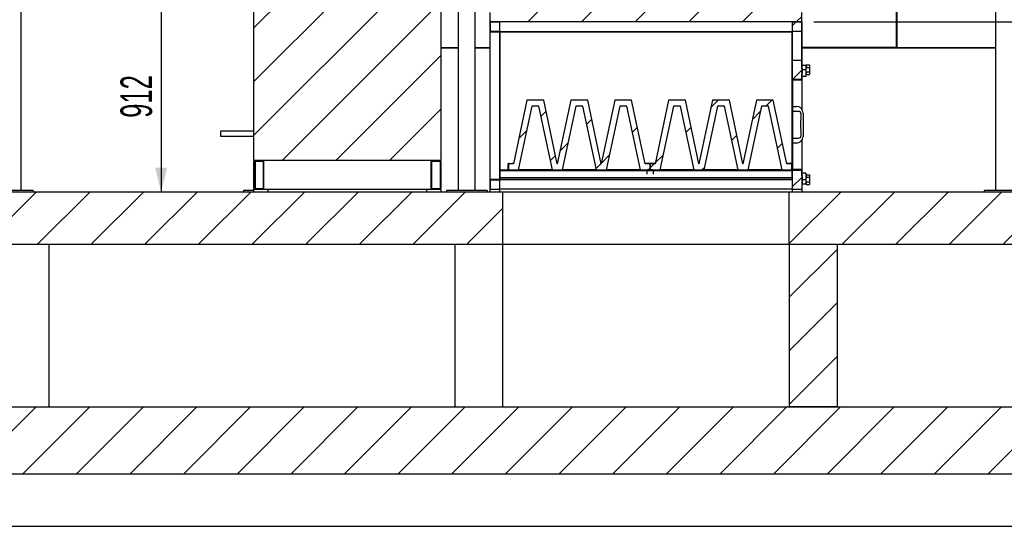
# Model space of a CAD drawing. Header units: millimetres. Extents: x 250 to 59450, y 0 to 41800.
# Tile 28 of 148: x 19527 to 23649, y 15953 to 18072. Entities that reach past the tile are written whole.
import ezdxf

# ---------------------------------------------------------------- set-up
doc = ezdxf.new("R2010")
doc.units = ezdxf.units.MM
doc.header["$LTSCALE"] = 50
doc.linetypes.add('CENTER', pattern=[10.16, 6.35, -1.27, 1.27, -1.27])
doc.layers.add('MASS', color=29, linetype='Continuous')
doc.layers.add('SCHNITT', color=5, linetype='CENTER')
doc.styles.add('SLDTEXTSTYLE0', font='TXT', dxfattribs={"width": 0.605})
doc.dimstyles.new('SLDDIMSTYLE2', dxfattribs={"dimtxt": 128.415934, "dimasz": 100, "dimexe": 0, "dimexo": 0.0625, "dimgap": 32.103984, "dimtad": 1, "dimdec": 1, "dimrnd": 1e-09, "dimzin": 12, "dimdsep": 46, "dimtxsty": 'SLDTEXTSTYLE0', "dimsah": 1, "dimcen": 0.09, "dimadec": 0, "dimazin": 3, "dimtfac": 1, "dimtdec": 1, "dimtofl": 0, "dimtmove": 0, "dimatfit": 3, "dimfxl": 1, "dimfrac": 2, "dimtolj": 1, "dimtzin": 12, "dimarcsym": 0})

# ---------------------------------------------------------------- blocks, each defined once
blk = doc.blocks.new('_D_88')
at = {"layer": 'MASS'}
for p, q in [((22850.7, 18062.7), (24798.7, 18062.7)), ((24773.7, 17352.7), (24773.7, 18062.7)), ((23798.7, 17352.7), (24798.7, 17352.7))]:
    blk.add_line(p, q, dxfattribs=at)
for points in [[(24773.7, 18062.7), (24748.7, 17962.7), (24798.7, 17962.7)], [(24773.7, 17352.7), (24798.7, 17452.7), (24748.7, 17452.7)]]:
    blk.add_solid(points, dxfattribs=at)
at = {"layer": 'MASS', "insert": (24603.1, 17560.8), "char_height": 132.29, "attachment_point": 1, "rotation": 90, "style": 'SLDTEXTSTYLE0'}
blk.add_mtext('710', dxfattribs=at)
blk = doc.blocks.new('_D_89')
at = {"layer": 'MASS'}
for p, q in [((22850.7, 19366.7), (24798.7, 19366.7)), ((24773.7, 18062.7), (24773.7, 19366.7)), ((22850.7, 18062.7), (24798.7, 18062.7))]:
    blk.add_line(p, q, dxfattribs=at)
for points in [[(24773.7, 19366.7), (24748.7, 19266.7), (24798.7, 19266.7)], [(24773.7, 18062.7), (24798.7, 18162.7), (24748.7, 18162.7)]]:
    blk.add_solid(points, dxfattribs=at)
at = {"layer": 'MASS', "insert": (24603.1, 18518.8), "char_height": 132.29, "attachment_point": 1, "rotation": 90, "style": 'SLDTEXTSTYLE0'}
blk.add_mtext('1304', dxfattribs=at)
blk = doc.blocks.new('_D_96')
at = {"layer": 'MASS'}
for p, q in [((22798.7, 29737.7), (25848.7, 29737.7)), ((25823.7, 29737.7), (25823.7, 17352.7)), ((23798.7, 17352.7), (25848.7, 17352.7))]:
    blk.add_line(p, q, dxfattribs=at)
for points in [[(25823.7, 29737.7), (25798.7, 29637.7), (25848.7, 29637.7)], [(25823.7, 17352.7), (25848.7, 17452.7), (25798.7, 17452.7)]]:
    blk.add_solid(points, dxfattribs=at)
at = {"layer": 'MASS', "insert": (25653.1, 23300.3), "char_height": 132.29, "attachment_point": 1, "rotation": 90, "style": 'SLDTEXTSTYLE0'}
blk.add_mtext('12385', dxfattribs=at)
blk = doc.blocks.new('_D_98')
at = {"layer": 'MASS'}
for p, q in [((20457.7, 18264.7), (20094.5, 18264.7)), ((20119.5, 18264.7), (20119.5, 17352.7))]:
    blk.add_line(p, q, dxfattribs=at)
for points in [[(20119.5, 18264.7), (20094.5, 18164.7), (20144.5, 18164.7)], [(20119.5, 17352.7), (20144.5, 17452.7), (20094.5, 17452.7)]]:
    blk.add_solid(points, dxfattribs=at)
at = {"layer": 'MASS', "insert": (19949, 17661.8), "char_height": 132.29, "attachment_point": 1, "rotation": 90, "style": 'SLDTEXTSTYLE0'}
blk.add_mtext('912', dxfattribs=at)

msp = doc.modelspace()

# ---------------------------------------------------------------- hatches: boundary and pattern name
at = {"linetype": 'Continuous', "lineweight": 18}
h = msp.add_hatch(dxfattribs=at)
h.set_pattern_fill('ANSI31', scale=50, style=0)
h.paths.add_polyline_path([(9279.5, 17352.74), (9279.5, 17132.74), (21548.66, 17132.74), (21548.66, 17352.74)], flags=0)
h = msp.add_hatch(dxfattribs=at)
h.set_pattern_fill('ANSI31', scale=50, style=0)
h.paths.add_polyline_path([(22748.66, 17352.74), (22748.66, 17132.74), (23748.66, 17132.74), (23748.66, 17352.74)], flags=0)
h = msp.add_hatch(dxfattribs=at)
h.set_pattern_fill('ANSI31', scale=50, style=0)
h.paths.add_polyline_path([(22748.66, 16452.74), (22948.66, 16452.74), (22948.66, 17132.74), (22748.66, 17132.74)], flags=0)
h = msp.add_hatch(dxfattribs=at)
h.set_pattern_fill('ANSI31', scale=50, style=0)
h.paths.add_polyline_path([(9279.5, 16452.74), (9279.5, 16172.74), (23748.66, 16172.74), (23748.66, 16452.74)], flags=0)
at = {"layer": 'SCHNITT', "linetype": 'Continuous', "lineweight": 18}
h = msp.add_hatch(dxfattribs=at)
h.set_pattern_fill('ANSI31', color=256, scale=50, angle=3e-322, style=0)
h.paths.add_polyline_path([(22800.66, 18062.74), (22800.66, 18102.74), (22800.66, 19326.74), (22800.66, 19366.74), (22760.66, 19366.74), (21536.66, 19366.74), (21496.66, 19366.74), (21496.66, 19326.74), (21496.66, 18102.74), (21496.66, 18062.74), (21536.66, 18062.74), (22760.66, 18062.74)], flags=0)
h = msp.add_hatch(dxfattribs=at)
h.set_pattern_fill('ANSI31', color=256, scale=50, style=0)
h.paths.add_polyline_path([(20507.66, 18264.74), (20507.66, 17482.74), (21289.66, 17482.74), (21289.66, 18264.74)], flags=0)
h = msp.add_hatch(dxfattribs=at)
h.set_pattern_fill('ANSI31', color=256, scale=50, style=0)
h.paths.add_polyline_path([(21495.16, 18020.24), (21535.16, 18020.24), (21535.16, 17405.24), (21495.16, 17405.24), (21495.16, 17368.74), (21496.66, 17368.74), (21496.66, 17403.74), (21536.66, 17403.74), (21536.66, 18021.74), (21496.66, 18021.74), (21496.66, 18056.74), (21495.16, 18056.74)], flags=0)
h = msp.add_hatch(dxfattribs=at)
h.set_pattern_fill('ANSI31', color=256, scale=50, style=0)
h.paths.add_polyline_path([(21536.66, 18062.74), (21496.66, 18062.74), (21496.66, 18022.74), (21536.66, 18022.74)], flags=0)
h = msp.add_hatch(dxfattribs=at)
h.set_pattern_fill('ANSI31', color=256, scale=50, style=0)
h.paths.add_polyline_path([(22800.66, 18062.74), (22760.66, 18062.74), (22760.66, 18022.74), (22800.66, 18022.74)], flags=0)
h = msp.add_hatch(dxfattribs=at)
h.set_pattern_fill('ANSI31', color=256, scale=50, style=0)
h.paths.add_polyline_path([(22800.66, 17867.74), (22802.16, 17867.74), (22802.16, 18057.74), (22800.66, 18057.74)], flags=0)
h = msp.add_hatch(dxfattribs=at)
h.set_pattern_fill('ANSI31', color=256, scale=50, style=0)
h.paths.add_polyline_path([(22760.66, 17822.74), (22800.66, 17822.74), (22800.66, 17902.74), (22760.66, 17902.74)], flags=0)
h = msp.add_hatch(dxfattribs=at)
h.set_pattern_fill('ANSI31', color=256, scale=50, style=0)
h.paths.add_polyline_path([(22800.66, 17845.74), (22800.66, 17820.74), (22760.66, 17820.74), (22760.66, 17444.74), (22800.66, 17444.74), (22800.66, 17419.74), (22802.16, 17419.74), (22802.16, 17446.24), (22762.16, 17446.24), (22762.16, 17819.24), (22802.16, 17819.24), (22802.16, 17845.74)], flags=0)
h = msp.add_hatch(dxfattribs=at)
h.set_pattern_fill('ANSI31', color=256, scale=50, style=0)
h.paths.add_polyline_path([(21593.66, 17468.74), (21573.66, 17468.74), (21573.66, 17443.74), (21613.89, 17443.74), (21670.89, 17710.74), (21700.44, 17710.74), (21757.44, 17443.74), (21797.89, 17443.74), (21854.89, 17710.74), (21884.44, 17710.74), (21941.44, 17443.74), (21981.89, 17443.74), (22038.89, 17710.74), (22068.44, 17710.74), (22125.44, 17443.74), (22165.66, 17443.74), (22165.66, 17468.74), (22145.66, 17468.74), (22088.66, 17735.74), (22018.66, 17735.74), (21961.66, 17468.74), (21904.66, 17735.74), (21834.66, 17735.74), (21777.66, 17468.74), (21720.66, 17735.74), (21650.66, 17735.74)], flags=0)
h = msp.add_hatch(dxfattribs=at)
h.set_pattern_fill('ANSI31', color=256, scale=50, style=0)
h.paths.add_polyline_path([(22186.66, 17468.74), (22166.66, 17468.74), (22166.66, 17443.74), (22206.89, 17443.74), (22263.89, 17710.74), (22293.44, 17710.74), (22350.44, 17443.74), (22390.89, 17443.74), (22447.89, 17710.74), (22477.44, 17710.74), (22534.44, 17443.74), (22574.89, 17443.74), (22631.89, 17710.74), (22661.44, 17710.74), (22718.44, 17443.74), (22758.66, 17443.74), (22758.66, 17468.74), (22738.66, 17468.74), (22681.66, 17735.74), (22611.66, 17735.74), (22554.66, 17468.74), (22497.66, 17735.74), (22427.66, 17735.74), (22370.66, 17468.74), (22313.66, 17735.74), (22243.66, 17735.74)], flags=0)
h = msp.add_hatch(dxfattribs=at)
h.set_pattern_fill('ANSI31', color=256, scale=50, style=0)
edge = h.paths.add_edge_path(flags=0)
edge.add_arc((20511.66, 17366.74), 4, 180, 270)
edge.add_line((20511.66, 17362.74), (20543.66, 17362.74))
edge.add_arc((20543.66, 17366.74), 4, 270, 360)
edge.add_line((20547.66, 17366.74), (20547.66, 17478.74))
edge.add_arc((20543.66, 17478.74), 4, 0, 90)
edge.add_line((20543.66, 17482.74), (20511.66, 17482.74))
edge.add_arc((20511.66, 17478.74), 4, 90, 180)
edge.add_line((20507.66, 17478.74), (20507.66, 17366.74))
edge = h.paths.add_edge_path(flags=0)
edge.add_line((20545.66, 17478.74), (20545.66, 17366.74))
edge.add_arc((20543.66, 17366.74), 2, 270, 360, ccw=False)
edge.add_line((20543.66, 17364.74), (20511.66, 17364.74))
edge.add_arc((20511.66, 17366.74), 2, 180, 270, ccw=False)
edge.add_line((20509.66, 17366.74), (20509.66, 17478.74))
edge.add_arc((20511.66, 17478.74), 2, 90, 180, ccw=False)
edge.add_line((20511.66, 17480.74), (20543.66, 17480.74))
edge.add_arc((20543.66, 17478.74), 2, 0, 90, ccw=False)
h = msp.add_hatch(dxfattribs=at)
h.set_pattern_fill('ANSI31', color=256, scale=50, style=0)
edge = h.paths.add_edge_path(flags=0)
edge.add_arc((21285.66, 17366.74), 4, 270, 360)
edge.add_line((21289.66, 17366.74), (21289.66, 17478.74))
edge.add_arc((21285.66, 17478.74), 4, 0, 90)
edge.add_line((21285.66, 17482.74), (21253.66, 17482.74))
edge.add_arc((21253.66, 17478.74), 4, 90, 180)
edge.add_line((21249.66, 17478.74), (21249.66, 17366.74))
edge.add_arc((21253.66, 17366.74), 4, 180, 270)
edge.add_line((21253.66, 17362.74), (21285.66, 17362.74))
edge = h.paths.add_edge_path(flags=0)
edge.add_line((21285.66, 17364.74), (21253.66, 17364.74))
edge.add_arc((21253.66, 17366.74), 2, 180, 270, ccw=False)
edge.add_line((21251.66, 17366.74), (21251.66, 17478.74))
edge.add_arc((21253.66, 17478.74), 2, 90, 180, ccw=False)
edge.add_line((21253.66, 17480.74), (21285.66, 17480.74))
edge.add_arc((21285.66, 17478.74), 2, 0, 90, ccw=False)
edge.add_line((21287.66, 17478.74), (21287.66, 17366.74))
edge.add_arc((21285.66, 17366.74), 2, 270, 360, ccw=False)
h = msp.add_hatch(dxfattribs=at)
h.set_pattern_fill('ANSI31', color=256, scale=50, style=0)
edge = h.paths.add_edge_path(flags=0)
edge.add_line((21539.03, 17441.74), (21586.66, 17441.74))
edge.add_line((21586.66, 17441.74), (21586.66, 17442.74))
edge.add_line((21586.66, 17442.74), (21539.03, 17442.74))
edge.add_arc((21539.03, 17440.37), 2.37, 90, 180)
edge.add_line((21536.66, 17440.37), (21536.66, 17412.74))
edge.add_line((21536.66, 17412.74), (21537.66, 17412.74))
edge.add_line((21537.66, 17412.74), (21537.66, 17440.37))
edge.add_arc((21539.03, 17440.37), 1.37, 90, 180, ccw=False)
h = msp.add_hatch(dxfattribs=at)
h.set_pattern_fill('ANSI31', color=256, scale=50, style=0)
edge = h.paths.add_edge_path(flags=0)
edge.add_line((21589.66, 17469.74), (21589.66, 17470.74))
edge.add_line((21589.66, 17470.74), (21574.03, 17470.74))
edge.add_arc((21574.03, 17468.37), 2.37, 90, 180)
edge.add_line((21571.66, 17468.37), (21571.66, 17445.11))
edge.add_arc((21574.03, 17445.11), 2.37, 180, 270)
edge.add_line((21574.03, 17442.74), (21589.66, 17442.74))
edge.add_line((21589.66, 17442.74), (21589.66, 17443.74))
edge.add_line((21589.66, 17443.74), (21574.03, 17443.74))
edge.add_arc((21574.03, 17445.11), 1.37, 180, 270, ccw=False)
edge.add_line((21572.66, 17445.11), (21572.66, 17468.37))
edge.add_arc((21574.03, 17468.37), 1.37, 90, 180, ccw=False)
edge.add_line((21574.03, 17469.74), (21589.66, 17469.74))
h = msp.add_hatch(dxfattribs=at)
h.set_pattern_fill('ANSI31', color=256, scale=50, style=0)
edge = h.paths.add_edge_path(flags=0)
edge.add_line((22152.16, 17441.37), (22152.16, 17427.74))
edge.add_line((22152.16, 17427.74), (22153.16, 17427.74))
edge.add_line((22153.16, 17427.74), (22153.16, 17441.37))
edge.add_arc((22154.53, 17441.37), 1.37, 90, 180, ccw=False)
edge.add_line((22154.53, 17442.74), (22177.79, 17442.74))
edge.add_arc((22177.79, 17441.37), 1.37, 0, 90, ccw=False)
edge.add_line((22179.16, 17441.37), (22179.16, 17427.74))
edge.add_line((22179.16, 17427.74), (22180.16, 17427.74))
edge.add_line((22180.16, 17427.74), (22180.16, 17441.37))
edge.add_arc((22177.79, 17441.37), 2.37, 0, 90)
edge.add_line((22177.79, 17443.74), (22154.53, 17443.74))
edge.add_arc((22154.53, 17441.37), 2.37, 90, 180)
h = msp.add_hatch(dxfattribs=at)
h.set_pattern_fill('ANSI31', color=256, scale=50, style=0)
edge = h.paths.add_edge_path(flags=0)
edge.add_line((22759.66, 17440.37), (22759.66, 17412.74))
edge.add_line((22759.66, 17412.74), (22760.66, 17412.74))
edge.add_line((22760.66, 17412.74), (22760.66, 17440.37))
edge.add_arc((22758.29, 17440.37), 2.37, 0, 90)
edge.add_line((22758.29, 17442.74), (22730.66, 17442.74))
edge.add_line((22730.66, 17442.74), (22730.66, 17441.74))
edge.add_line((22730.66, 17441.74), (22758.29, 17441.74))
edge.add_arc((22758.29, 17440.37), 1.37, 0, 90, ccw=False)
h = msp.add_hatch(dxfattribs=at)
h.set_pattern_fill('ANSI31', color=256, scale=50, style=0)
h.paths.add_polyline_path([(22760.66, 17442.74), (22760.66, 17362.74), (22800.66, 17362.74), (22800.66, 17442.74)], flags=0)
h = msp.add_hatch(dxfattribs=at)
h.set_pattern_fill('ANSI31', color=256, scale=50, style=0)
h.paths.add_polyline_path([(21496.66, 17402.74), (21496.66, 17362.74), (21536.66, 17362.74), (21536.66, 17402.74)], flags=0)
h = msp.add_hatch(dxfattribs=at)
h.set_pattern_fill('ANSI31', color=256, scale=50, style=0)
h.paths.add_polyline_path([(20507.76, 17362.74), (20507.76, 17352.74), (20567.66, 17352.74), (20567.66, 17362.74)], flags=0)
h = msp.add_hatch(dxfattribs=at)
h.set_pattern_fill('ANSI31', color=256, scale=50, style=0)
h.paths.add_polyline_path([(21289.56, 17352.74), (21289.56, 17362.74), (21229.66, 17362.74), (21229.66, 17352.74)], flags=0)
h = msp.add_hatch(dxfattribs=at)
h.set_pattern_fill('ANSI31', color=256, scale=50, style=0)
h.paths.add_polyline_path([(21496.66, 17362.74), (21496.66, 17352.74), (21536.66, 17352.74), (21536.66, 17362.74)], flags=0)
h = msp.add_hatch(dxfattribs=at)
h.set_pattern_fill('ANSI31', color=256, scale=50, style=0)
h.paths.add_polyline_path([(22800.66, 17352.74), (22800.66, 17362.74), (22760.66, 17362.74), (22760.66, 17352.74)], flags=0)

# ---------------------------------------------------------------- linework, layer by layer
at = {"color": 136, "linetype": 'Continuous', "lineweight": 25, "true_color": 0x008080}
for p, q in [((19533.66, 17357.74), (19533.66, 20347.74)), ((21363.66, 17357.74), (21363.66, 20347.74)), ((21433.66, 17357.74), (21433.66, 20347.74)), ((23613.66, 17357.74), (23613.66, 20347.74)), ((20513.66, 17364.74), (20513.66, 17480.74)), ((19583.66, 17357.74), (19413.66, 17357.74)), ((19583.66, 17357.74), (19583.66, 17352.74)), ((20463.66, 17357.74), (20463.66, 17352.74)), ((20507.76, 17357.74), (20463.66, 17357.74)), ((21483.66, 17357.74), (21313.66, 17357.74)), ((21313.66, 17357.74), (21313.66, 17352.74)), ((21483.66, 17357.74), (21483.66, 17352.74)), ((23733.66, 17357.74), (23563.66, 17357.74)), ((23563.66, 17357.74), (23563.66, 17352.74))]:
    msp.add_line(p, q, dxfattribs=at)
at = {"color": 8, "linetype": 'Continuous', "lineweight": 25, "true_color": 0x808080}
for p, q in [((23197.16, 17955.24), (23197.16, 19350.24)), ((23200.16, 17955.24), (23200.16, 19350.24)), ((23197.16, 17976.74), (23200.16, 17976.74)), ((21289.66, 17956.24), (21363.66, 17956.24)), ((21289.66, 17955.24), (21363.66, 17955.24)), ((21363.66, 17952.74), (21289.66, 17952.74)), ((21433.66, 17956.24), (21495.16, 17956.24)), ((21433.66, 17955.24), (21495.16, 17955.24)), ((21495.16, 17952.74), (21433.66, 17952.74)), ((23196.87, 17956.24), (22802.16, 17956.24)), ((23196.87, 17955.24), (22802.16, 17955.24)), ((23613.66, 17952.74), (22802.16, 17952.74)), ((23196.87, 17955.24), (23197.16, 17955.24)), ((23197.16, 17968.74), (23200.16, 17968.74)), ((23200.45, 17955.24), (23200.16, 17955.24)), ((23200.45, 17956.24), (23613.66, 17956.24)), ((23200.45, 17955.24), (23613.66, 17955.24))]:
    msp.add_line(p, q, dxfattribs=at)
at = {"color": 11, "linetype": 'Continuous', "lineweight": 25, "true_color": 0xff8080}
for p, q in [((20507.66, 17482.74), (20507.66, 18264.74)), ((21289.66, 18264.74), (21289.66, 17482.74)), ((20507.66, 17606.39), (20367.66, 17606.39)), ((20367.66, 17606.39), (20367.66, 17585.09)), ((20367.66, 17585.09), (20507.66, 17585.09)), ((21289.66, 17482.74), (20507.66, 17482.74)), ((20507.66, 17366.74), (20507.66, 17478.74)), ((20509.66, 17366.74), (20509.66, 17478.74)), ((20511.66, 17482.74), (20543.66, 17482.74)), ((20511.66, 17480.74), (20543.66, 17480.74)), ((20545.66, 17478.74), (20545.66, 17366.74)), ((20547.66, 17482.74), (20547.66, 17478.74)), ((20547.66, 17478.74), (20547.66, 17366.74)), ((21249.66, 17482.74), (21249.66, 17478.74)), ((21249.66, 17366.74), (21249.66, 17478.74)), ((21251.66, 17366.74), (21251.66, 17478.74)), ((21253.66, 17482.74), (21285.66, 17482.74)), ((21253.66, 17480.74), (21285.66, 17480.74)), ((21287.66, 17478.74), (21287.66, 17366.74)), ((21289.66, 17478.74), (21289.66, 17366.74)), ((20507.76, 17362.74), (20567.66, 17362.74)), ((20507.76, 17352.74), (20507.76, 17362.74)), ((20507.76, 17352.74), (20567.66, 17352.74)), ((20543.66, 17364.74), (20511.66, 17364.74)), ((20543.66, 17362.74), (20511.66, 17362.74)), ((20547.66, 17366.74), (20547.66, 17362.74)), ((20567.66, 17352.74), (20567.66, 17362.74)), ((20567.66, 17362.74), (21229.66, 17362.74)), ((21229.66, 17362.74), (21229.66, 17352.74)), ((21229.66, 17362.74), (21289.56, 17362.74)), ((21229.66, 17352.74), (21289.56, 17352.74)), ((21249.66, 17366.74), (21249.66, 17362.74)), ((21285.66, 17364.74), (21253.66, 17364.74)), ((21285.66, 17362.74), (21253.66, 17362.74)), ((21289.56, 17362.74), (21289.56, 17352.74))]:
    msp.add_line(p, q, dxfattribs=at)
at = {"color": 36, "linetype": 'Continuous', "lineweight": 25, "true_color": 0x7c3c04}
for p, q in [((21496.66, 18062.74), (21496.66, 18102.74)), ((22800.66, 18062.74), (22800.66, 18102.74)), ((21536.66, 18062.74), (21496.66, 18062.74)), ((22760.66, 18062.74), (21536.66, 18062.74)), ((22800.66, 18062.74), (22760.66, 18062.74))]:
    msp.add_line(p, q, dxfattribs=at)
at = {"color": 190, "linetype": 'Continuous', "lineweight": 25, "true_color": 0x8000ff}
for p, q in [((21495.16, 18056.74), (21496.66, 18056.74)), ((21495.16, 18056.74), (21495.16, 18020.24)), ((21496.66, 18062.74), (21536.66, 18062.74)), ((21496.66, 18022.74), (21496.66, 18062.74)), ((21496.66, 18056.74), (21496.66, 18021.74)), ((21536.66, 18022.74), (21536.66, 18062.74)), ((22760.66, 18062.74), (22800.66, 18062.74)), ((22760.66, 18062.74), (22760.66, 18022.74)), ((22800.66, 18062.74), (22800.66, 18022.74)), ((22800.66, 17867.74), (22800.66, 18057.74)), ((22800.66, 18057.74), (22802.16, 18057.74)), ((22802.16, 17867.74), (22802.16, 18057.74)), ((21535.16, 18020.24), (21495.16, 18020.24)), ((21495.16, 18020.24), (21495.16, 17405.24)), ((21536.66, 18022.74), (21496.66, 18022.74)), ((21536.66, 18021.74), (21496.66, 18021.74)), ((21535.16, 18020.24), (21535.16, 17405.24)), ((21536.66, 18021.74), (21536.66, 18022.74)), ((21536.66, 18022.74), (22760.66, 18022.74)), ((21536.66, 18021.74), (21536.66, 17403.74)), ((21537.66, 18021.74), (22759.66, 18021.74)), ((21537.66, 17442.74), (21537.66, 18021.74)), ((22759.66, 18021.74), (22759.66, 17470.74)), ((22800.66, 18022.74), (22760.66, 18022.74)), ((22760.66, 18022.74), (22760.66, 17902.74)), ((22760.66, 17902.74), (22800.66, 17902.74)), ((22760.66, 17902.74), (22760.66, 17822.74)), ((22800.66, 17902.74), (22800.66, 17822.74)), ((22802.16, 17867.74), (22800.66, 17867.74)), ((22818.16, 17880.74), (22802.16, 17880.74)), ((22802.16, 17867.74), (22802.16, 17862.74)), ((22818.16, 17862.74), (22802.16, 17862.74)), ((22802.16, 17862.74), (22802.16, 17845.74)), ((22818.16, 17880.74), (22818.16, 17862.74)), ((22819.16, 17872.74), (22818.16, 17872.74)), ((22818.16, 17862.74), (22818.16, 17834.74)), ((22818.16, 17852.74), (22819.16, 17852.74)), ((22819.16, 17882.74), (22819.16, 17871.4)), ((22819.16, 17882.74), (22833.16, 17882.74)), ((22833.16, 17871.4), (22819.16, 17871.4)), ((22819.16, 17854.08), (22833.16, 17854.08)), ((22819.16, 17854.08), (22819.16, 17842.74)), ((22833.16, 17882.74), (22833.16, 17871.4)), ((22833.16, 17871.4), (22833.16, 17854.08)), ((22833.16, 17854.08), (22833.16, 17842.74)), ((22800.66, 17822.74), (22760.66, 17822.74)), ((22760.66, 17822.74), (22760.66, 17820.74)), ((22760.66, 17820.74), (22760.66, 17444.74)), ((22800.66, 17820.74), (22760.66, 17820.74)), ((22802.16, 17819.24), (22762.16, 17819.24)), ((22762.16, 17819.24), (22762.16, 17446.24)), ((22800.66, 17845.74), (22802.16, 17845.74)), ((22800.66, 17820.74), (22800.66, 17845.74)), ((22802.16, 17819.24), (22802.16, 17845.74)), ((22818.16, 17834.74), (22802.16, 17834.74)), ((22802.16, 17696.17), (22802.16, 17819.24)), ((22819.16, 17842.74), (22833.16, 17842.74)), ((21650.66, 17735.74), (21593.66, 17468.74)), ((21720.66, 17735.74), (21650.66, 17735.74)), ((21777.66, 17468.74), (21720.66, 17735.74)), ((21834.66, 17735.74), (21777.66, 17468.74)), ((21904.66, 17735.74), (21834.66, 17735.74)), ((21961.66, 17468.74), (21904.66, 17735.74)), ((22018.66, 17735.74), (21961.66, 17468.74)), ((22088.66, 17735.74), (22018.66, 17735.74)), ((22145.66, 17468.74), (22088.66, 17735.74)), ((22243.66, 17735.74), (22186.66, 17468.74)), ((22313.66, 17735.74), (22243.66, 17735.74)), ((22370.66, 17468.74), (22313.66, 17735.74)), ((22427.66, 17735.74), (22370.66, 17468.74)), ((22497.66, 17735.74), (22427.66, 17735.74)), ((22554.66, 17468.74), (22497.66, 17735.74)), ((22611.66, 17735.74), (22554.66, 17468.74)), ((22681.66, 17735.74), (22611.66, 17735.74)), ((22738.66, 17468.74), (22681.66, 17735.74)), ((21670.89, 17710.74), (21613.89, 17443.74)), ((21700.44, 17710.74), (21670.89, 17710.74)), ((21757.44, 17443.74), (21700.44, 17710.74)), ((21854.89, 17710.74), (21797.89, 17443.74)), ((21884.44, 17710.74), (21854.89, 17710.74)), ((21941.44, 17443.74), (21884.44, 17710.74)), ((22038.89, 17710.74), (21981.89, 17443.74)), ((22068.44, 17710.74), (22038.89, 17710.74)), ((22125.44, 17443.74), (22068.44, 17710.74)), ((22263.89, 17710.74), (22206.89, 17443.74)), ((22293.44, 17710.74), (22263.89, 17710.74)), ((22350.44, 17443.74), (22293.44, 17710.74)), ((22447.89, 17710.74), (22390.89, 17443.74)), ((22477.44, 17710.74), (22447.89, 17710.74)), ((22534.44, 17443.74), (22477.44, 17710.74)), ((22631.89, 17710.74), (22574.89, 17443.74)), ((22661.44, 17710.74), (22631.89, 17710.74)), ((22718.44, 17443.74), (22661.44, 17710.74)), ((22762.16, 17709.74), (22778.16, 17709.74)), ((22787.26, 17688.74), (22762.16, 17688.74)), ((22806.16, 17681.74), (22806.16, 17583.74)), ((22798.46, 17672.3), (22798.46, 17677.54)), ((22762.16, 17576.74), (22787.26, 17576.74)), ((22798.46, 17587.94), (22798.46, 17593.19)), ((22802.16, 17446.24), (22802.16, 17569.32)), ((22778.16, 17555.74), (22762.16, 17555.74)), ((21536.66, 17442.74), (21539.03, 17442.74)), ((21536.66, 17441.74), (21537.1, 17441.74)), ((21536.66, 17440.37), (21536.66, 17412.74)), ((21537.66, 17412.74), (21537.66, 17440.37)), ((21586.66, 17442.74), (21539.03, 17442.74)), ((21539.03, 17441.74), (21586.66, 17441.74)), ((21571.66, 17445.11), (21571.66, 17468.37)), ((21572.66, 17468.37), (21572.66, 17445.11)), ((21573.66, 17468.74), (21573.66, 17443.74)), ((21593.66, 17468.74), (21573.66, 17468.74)), ((21573.66, 17443.74), (21613.89, 17443.74)), ((21574.03, 17470.74), (21589.66, 17470.74)), ((21589.66, 17469.74), (21574.03, 17469.74)), ((21574.03, 17443.74), (21589.66, 17443.74)), ((21589.66, 17442.74), (21574.03, 17442.74)), ((21586.66, 17441.74), (21586.66, 17442.74)), ((21586.66, 17441.74), (22152.19, 17441.74)), ((21589.66, 17470.74), (21589.66, 17469.74)), ((21594.09, 17470.74), (21589.66, 17470.74)), ((21593.88, 17469.74), (21589.66, 17469.74)), ((21589.66, 17443.74), (21589.66, 17442.74)), ((22152.6, 17442.74), (21589.66, 17442.74)), ((21757.44, 17443.74), (21613.89, 17443.74)), ((21757.44, 17443.74), (21797.89, 17443.74)), ((21778.09, 17470.74), (21777.24, 17470.74)), ((21777.88, 17469.74), (21777.45, 17469.74)), ((21941.44, 17443.74), (21797.89, 17443.74)), ((21941.44, 17443.74), (21981.89, 17443.74)), ((21962.09, 17470.74), (21961.24, 17470.74)), ((21961.88, 17469.74), (21961.45, 17469.74)), ((22125.44, 17443.74), (21981.89, 17443.74)), ((22125.44, 17443.74), (22165.66, 17443.74)), ((22187.09, 17470.74), (22145.24, 17470.74)), ((22186.88, 17469.74), (22145.45, 17469.74)), ((22165.66, 17468.74), (22145.66, 17468.74)), ((22152.16, 17441.37), (22152.16, 17427.74)), ((22153.16, 17427.74), (22153.16, 17441.37)), ((22153.21, 17441.74), (22179.11, 17441.74)), ((22177.79, 17443.74), (22154.53, 17443.74)), ((22154.53, 17442.74), (22177.79, 17442.74)), ((22165.66, 17443.74), (22165.66, 17468.74)), ((22166.66, 17468.74), (22166.66, 17443.74)), ((22186.66, 17468.74), (22166.66, 17468.74)), ((22166.66, 17443.74), (22206.89, 17443.74)), ((22179.16, 17441.37), (22179.16, 17427.74)), ((22730.66, 17442.74), (22179.73, 17442.74)), ((22180.13, 17441.74), (22730.66, 17441.74)), ((22180.16, 17427.74), (22180.16, 17441.37)), ((22350.44, 17443.74), (22206.89, 17443.74)), ((22350.44, 17443.74), (22390.89, 17443.74)), ((22371.09, 17470.74), (22370.24, 17470.74)), ((22370.88, 17469.74), (22370.45, 17469.74)), ((22534.44, 17443.74), (22390.89, 17443.74)), ((22534.44, 17443.74), (22574.89, 17443.74)), ((22555.09, 17470.74), (22554.24, 17470.74)), ((22554.88, 17469.74), (22554.45, 17469.74)), ((22718.44, 17443.74), (22574.89, 17443.74)), ((22718.44, 17443.74), (22758.66, 17443.74)), ((22730.66, 17442.74), (22730.66, 17441.74)), ((22758.29, 17442.74), (22730.66, 17442.74)), ((22730.66, 17441.74), (22758.29, 17441.74)), ((22760.66, 17470.74), (22738.24, 17470.74)), ((22760.66, 17469.74), (22738.45, 17469.74)), ((22758.66, 17468.74), (22738.66, 17468.74)), ((22760.66, 17442.74), (22758.29, 17442.74)), ((22758.66, 17443.74), (22758.66, 17468.74)), ((22760.66, 17443.74), (22758.66, 17443.74)), ((22759.66, 17440.37), (22759.66, 17412.74)), ((22760.23, 17441.74), (22760.66, 17441.74)), ((22760.66, 17444.74), (22760.66, 17443.74)), ((22760.66, 17444.74), (22800.66, 17444.74)), ((22760.66, 17443.74), (22760.66, 17442.74)), ((22760.66, 17442.74), (22800.66, 17442.74)), ((22760.66, 17442.74), (22760.66, 17362.74)), ((22760.66, 17412.74), (22760.66, 17440.37)), ((22762.16, 17446.24), (22802.16, 17446.24)), ((22800.66, 17419.74), (22800.66, 17444.74)), ((22800.66, 17442.74), (22800.66, 17362.74)), ((22802.16, 17419.74), (22802.16, 17446.24)), ((21495.16, 17405.24), (21535.16, 17405.24)), ((21495.16, 17405.24), (21495.16, 17368.74)), ((21496.66, 17403.74), (21536.66, 17403.74)), ((21496.66, 17403.74), (21496.66, 17368.74)), ((21496.66, 17402.74), (21536.66, 17402.74)), ((21496.66, 17362.74), (21496.66, 17402.74)), ((21536.66, 17412.74), (21537.66, 17412.74)), ((21536.66, 17402.74), (21536.66, 17403.74)), ((21536.66, 17362.74), (21536.66, 17402.74)), ((22760.66, 17402.74), (21536.66, 17402.74)), ((21537.66, 17403.74), (21537.66, 17412.74)), ((21537.66, 17412.74), (22759.66, 17412.74)), ((22759.66, 17403.74), (21537.66, 17403.74)), ((22152.16, 17427.74), (22153.16, 17427.74)), ((22179.16, 17427.74), (22180.16, 17427.74)), ((22759.66, 17412.74), (22760.66, 17412.74)), ((22759.66, 17412.74), (22759.66, 17403.74)), ((22802.16, 17419.74), (22800.66, 17419.74)), ((22818.16, 17430.74), (22802.16, 17430.74)), ((22802.16, 17419.74), (22802.16, 17402.74)), ((22818.16, 17402.74), (22802.16, 17402.74)), ((22802.16, 17402.74), (22802.16, 17384.74)), ((22818.16, 17430.74), (22818.16, 17402.74)), ((22819.16, 17412.74), (22818.16, 17412.74)), ((22818.16, 17402.74), (22818.16, 17384.74)), ((22818.16, 17392.74), (22819.16, 17392.74)), ((22819.16, 17422.74), (22819.16, 17411.4)), ((22819.16, 17422.74), (22833.16, 17422.74)), ((22833.16, 17411.4), (22819.16, 17411.4)), ((22819.16, 17394.08), (22833.16, 17394.08)), ((22819.16, 17394.08), (22819.16, 17382.74)), ((22833.16, 17422.74), (22833.16, 17411.4)), ((22833.16, 17411.4), (22833.16, 17394.08)), ((22833.16, 17394.08), (22833.16, 17382.74)), ((21496.66, 17368.74), (21495.16, 17368.74)), ((21496.66, 17352.74), (21496.66, 17362.74)), ((21496.66, 17362.74), (21536.66, 17362.74)), ((21496.66, 17362.74), (21536.66, 17362.74)), ((21496.66, 17352.74), (21536.66, 17352.74)), ((21536.66, 17352.74), (21536.66, 17362.74)), ((22760.66, 17362.74), (21536.66, 17362.74)), ((22760.66, 17362.74), (22760.66, 17352.74)), ((22760.66, 17362.74), (22800.66, 17362.74)), ((22760.66, 17362.74), (22800.66, 17362.74)), ((22760.66, 17352.74), (22800.66, 17352.74)), ((22800.66, 17362.74), (22800.66, 17352.74)), ((22818.16, 17384.74), (22802.16, 17384.74)), ((22819.16, 17382.74), (22833.16, 17382.74))]:
    msp.add_line(p, q, dxfattribs=at)
at = {"color": 250, "linetype": 'Continuous', "lineweight": 25, "true_color": 0x404040}
for p, q in [((9279.5, 17352.74), (21548.66, 17352.74)), ((21548.66, 17352.74), (21548.66, 17132.74)), ((21548.66, 17352.74), (22748.66, 17352.74)), ((22748.66, 17132.74), (22748.66, 17352.74)), ((22748.66, 17352.74), (23748.66, 17352.74)), ((9279.5, 17132.74), (21548.66, 17132.74)), ((19648.66, 17132.74), (19648.66, 16452.74)), ((21348.66, 17132.74), (21348.66, 16452.74)), ((21548.66, 17132.74), (22748.66, 17132.74)), ((21548.66, 17132.74), (22748.66, 17132.74)), ((21548.66, 17132.74), (21548.66, 16452.74)), ((22748.66, 17132.74), (23748.66, 17132.74)), ((22748.66, 17132.74), (22748.66, 16452.74)), ((22748.66, 17132.74), (22948.66, 17132.74)), ((22948.66, 17132.74), (22948.66, 16452.74)), ((9279.5, 16452.74), (23748.66, 16452.74)), ((22948.66, 16452.74), (22748.66, 16452.74)), ((9279.5, 16172.74), (23748.66, 16172.74)), ((9279.5, 15952.74), (23748.66, 15952.74))]:
    msp.add_line(p, q, dxfattribs=at)
at = {"color": 190, "linetype": 'Continuous', "lineweight": 25, "true_color": 0x8000ff}
for centre, radius, start, end in [((22778.16, 17681.74), 28, 360, 90), ((22787.26, 17677.54), 11.2, 360, 90), ((22967.86, 17632.74), 172.7, 170.46172, 189.53828), ((22732.46, 17672.3), 66, 350.46172, 0), ((22732.46, 17593.19), 66, 0, 9.53828), ((22778.16, 17583.74), 28, 270, 360), ((22787.26, 17587.94), 11.2, 270, 360), ((21539.03, 17440.37), 2.37, 90, 180), ((21539.03, 17440.37), 1.37, 90, 180), ((21574.03, 17468.37), 2.37, 90, 180), ((21574.03, 17445.11), 2.37, 180, 270), ((21574.03, 17468.37), 1.37, 90, 180), ((21574.03, 17445.11), 1.37, 180, 270), ((22154.53, 17441.37), 2.37, 90, 180), ((22154.53, 17441.37), 1.37, 90, 180), ((22177.79, 17441.37), 2.37, 0, 90), ((22177.79, 17441.37), 1.37, 0, 90), ((22758.29, 17440.37), 2.37, 0, 90), ((22758.29, 17440.37), 1.37, 0, 90)]:
    msp.add_arc(centre, radius, start, end, dxfattribs=at)
at = {"color": 11, "linetype": 'Continuous', "lineweight": 25, "true_color": 0xff8080}
for centre, radius, start, end in [((20511.66, 17478.74), 4, 90, 180), ((20511.66, 17478.74), 2, 90, 180), ((20543.66, 17478.74), 4, 0, 90), ((20543.66, 17478.74), 2, 0, 90), ((21253.66, 17478.74), 4, 90, 180), ((21253.66, 17478.74), 2, 90, 180), ((21285.66, 17478.74), 4, 0, 90), ((21285.66, 17478.74), 2, 0, 90), ((20511.66, 17366.74), 4, 180, 270), ((20511.66, 17366.74), 2, 180, 270), ((20543.66, 17366.74), 2, 270, 360), ((20543.66, 17366.74), 4, 270, 360), ((21253.66, 17366.74), 4, 180, 270), ((21253.66, 17366.74), 2, 180, 270), ((21285.66, 17366.74), 2, 270, 0), ((21285.66, 17366.74), 4, 270, 0)]:
    msp.add_arc(centre, radius, start, end, dxfattribs=at)

# ---------------------------------------------------------------- dimensions: what is measured, and where the dimension line sits
at = {"layer": 'MASS'}
for base, p1, p2, picture, middle in [((25823.66, 17352.74), (22748.66, 29737.74), (23748.66, 17352.74), '_D_96', (25823.66, 23545.24)), ((24773.66, 19366.74), (22800.66, 18062.74), (22800.66, 19366.74), '_D_89', (24773.66, 18714.74)), ((20119.52, 17352.74), (20507.66, 18264.74), (23748.66, 17352.74), '_D_98', (20119.52, 17808.74)), ((24773.66, 18062.74), (23748.66, 17352.74), (22800.66, 18062.74), '_D_88', (24773.66, 17707.74))]:
    dim = msp.add_linear_dim(base=base, p1=p1, p2=p2, angle=90, dimstyle='SLDDIMSTYLE2', dxfattribs=at)
    dim.commit()
    dim.dimension.update_dxf_attribs({"geometry": picture, "text_midpoint": middle, "dimtype": 160})

doc.saveas('drawing.dxf')
